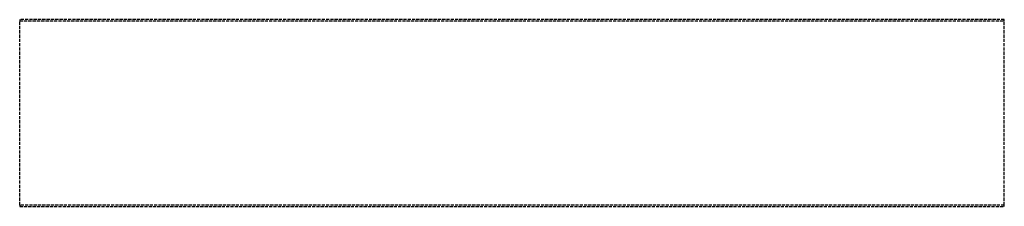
# Model space of a CAD drawing. Header units: millimetres. Extents: x -458 to 0, y 0 to 87.
import ezdxf

# ---------------------------------------------------------------- set-up
doc = ezdxf.new("R2010")
doc.units = ezdxf.units.MM
doc.header["$LTSCALE"] = 10
doc.linetypes.add('ALLCAD_Strich', pattern=[0.2, 0.15, -0.05])
doc.layers.add('BESCH_KONT_sich_schn_seit_2d', color=160, linetype='Continuous')

msp = doc.modelspace()

# ---------------------------------------------------------------- linework, layer by layer
at = {"layer": 'BESCH_KONT_sich_schn_seit_2d', "linetype": 'ALLCAD_Strich', "extrusion": (-1.09476e-47, 1, -2.22045e-16)}
for p, q in [((-458, 87), (-458, 86.4)), ((0, 87), (-458, 87)), ((-458, 0.6), (-458, 86.4)), ((-458, 86.4), (0, 86.4)), ((0, 86.4), (0, 87)), ((0, 0.6), (0, 86.4)), ((-458, 0.6), (-458, 0)), ((0, 0.6), (-458, 0.6)), ((-458, 0), (0, 0)), ((0, 0), (0, 0.6)), ((0, 0.01), (0.01, 0.01)), ((0, 0.01), (0.01, 0.01)), ((0, 0.01), (0.01, 0.01)), ((0.01, 0.01), (0, 0.01)), ((0, 0.01), (0.01, 0.01)), ((0, 0.01), (0.01, 0.01)), ((0, 0.01), (0.01, 0.01)), ((0, 0.01), (0.01, 0.01)), ((0, 0.01), (0.01, 0.01)), ((0, 0), (0.01, 0)), ((0, 0), (0.01, 0)), ((0, 0), (0.01, 0)), ((0, 0), (0.01, 0)), ((0, 0), (0.01, 0)), ((0, 0), (0.01, 0)), ((0.01, 0.01), (0.01, 0.01)), ((0.01, 0), (0.01, 0.01)), ((0.01, 0), (0.01, 0))]:
    msp.add_line(p, q, dxfattribs=at)

doc.saveas('drawing.dxf')
